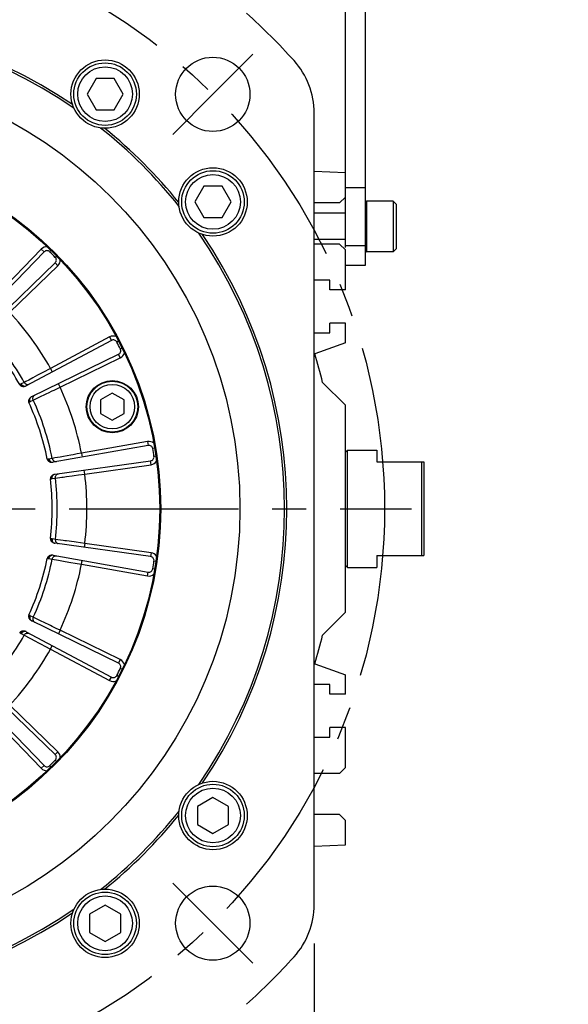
# Model space of a CAD drawing. Header units: millimetres. Extents: x 0 to 420, y 0 to 297.
# Tile 52 of 66: x 327 to 355, y 157 to 207. Entities that reach past the tile are written whole.
import ezdxf
from ezdxf.enums import TextEntityAlignment as Align

# ---------------------------------------------------------------- set-up
doc = ezdxf.new("R2010")
doc.units = ezdxf.units.MM
doc.header["$LTSCALE"] = 23.1
doc.linetypes.add('CENTER', pattern=[0.6, 0.375, -0.075, 0.075, -0.075])
doc.layers.get('0').update_dxf_attribs({"linetype": 'CONTINUOUS'})
for name, color, linetype in [('AXIS', 7, 'CONTINUOUS'), ('COMPONENTS', 7, 'CONTINUOUS'), ('DIMENSION', 7, 'CONTINUOUS')]:
    doc.layers.add(name, color=color, linetype=linetype)
doc.styles.get("Standard").update_dxf_attribs({"font": 'arial.ttf'})
doc.styles.add('TEXTSTYLE_4', font='gdt')
doc.dimstyles.new('DIMSTYLE_10', dxfattribs={"dimtxt": 3, "dimasz": 3, "dimexe": 0.18, "dimexo": 0.0625, "dimgap": 0.09, "dimtad": 1, "dimdec": 3, "dimlfac": 5, "dimdsep": 46, "dimtxsty": 'STANDARD', "dimblk": '_FILLED', "dimblk1": '_FILLED', "dimblk2": '_FILLED', "dimcen": 0.09, "dimadec": 0, "dimazin": 0, "dimtp": 0.5, "dimtm": 0.5, "dimtfac": 1, "dimtdec": 3, "dimtofl": 0, "dimtmove": 0, "dimatfit": 3, "dimldrblk": '_FILLED', "dimfxl": 1, "dimtolj": 1, "dimarcsym": 0})
doc.dimstyles.new('DIMSTYLE_11', dxfattribs={"dimtxt": 3, "dimasz": 3, "dimexe": 0.18, "dimexo": 0.0625, "dimgap": 0.09, "dimtad": 1, "dimdec": 1, "dimlfac": 5, "dimdsep": 46, "dimtxsty": 'STANDARD', "dimblk": '_FILLED', "dimblk1": '_FILLED', "dimblk2": '_FILLED', "dimcen": 0.09, "dimadec": 0, "dimazin": 0, "dimtp": 0.8, "dimtm": 0.8, "dimtfac": 1, "dimtdec": 1, "dimtofl": 0, "dimtmove": 0, "dimatfit": 3, "dimldrblk": '_FILLED', "dimfxl": 1, "dimtolj": 1, "dimarcsym": 0})
doc.dimstyles.new('DIMSTYLE_2', dxfattribs={"dimtxt": 3, "dimasz": 3, "dimexe": 0.18, "dimexo": 0.0625, "dimgap": 0.09, "dimtad": 1, "dimtih": 1, "dimtoh": 1, "dimlfac": 5, "dimdsep": 46, "dimtxsty": 'STANDARD', "dimblk": '_FILLED', "dimblk1": '_FILLED', "dimblk2": '_FILLED', "dimcen": 0.09, "dimadec": 0, "dimazin": 0, "dimtol": 1, "dimtp": 0.2, "dimtm": 0.2, "dimtfac": 1, "dimtofl": 0, "dimtmove": 0, "dimatfit": 3, "dimldrblk": '_FILLED', "dimfxl": 1, "dimtolj": 1, "dimarcsym": 0})

# ---------------------------------------------------------------- blocks, each defined once
blk = doc.blocks.new('_FILLED')
at = {"color": 0, "linetype": 'BYBLOCK'}
blk.add_solid([(0, 0), (-1, 0.2), (-1, -0.2)], dxfattribs=at)
blk = doc.blocks.new('*D1')
at = {"layer": 'DIMENSION', "color": 2, "linetype": 'CONTINUOUS'}
for p, q in [((277.379, 203.6), (251.065, 203.6)), ((279.379, 203.6), (277.379, 203.6)), ((290.056, 197.296), (279.379, 203.6))]:
    blk.add_line(p, q, dxfattribs=at)
at = {"layer": 'DIMENSION', "color": 2, "linetype": 'CONTINUOUS', "xscale": 3, "yscale": 3, "zscale": 3, "rotation": 329.4414692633}
blk.add_blockref('_FILLED', (290.056, 197.296), dxfattribs=at)
at = {"layer": 'DIMENSION', "color": 2, "linetype": 'CONTINUOUS', "style": 'TEXTSTYLE_4'}
for s, p in [('`', (268.557, 204.35)), ('n', (258.065, 204.35))]:
    blk.add_text(s, height=3, dxfattribs=at).set_placement(p, align=Align.RIGHT)
at = {"layer": 'DIMENSION', "color": 2, "linetype": 'CONTINUOUS'}
for s, p in [('300', (265.057, 204.35)), ('0.2', (274.379, 204.35))]:
    blk.add_text(s, height=3, dxfattribs=at).set_placement(p, align=Align.RIGHT)
blk = doc.blocks.new('*D2')
at = {"layer": 'DIMENSION', "color": 2, "linetype": 'CONTINUOUS'}
for p, q in [((277.379, 203.6), (251.065, 203.6)), ((279.379, 203.6), (277.379, 203.6)), ((290.056, 197.296), (279.379, 203.6))]:
    blk.add_line(p, q, dxfattribs=at)
at = {"layer": 'DIMENSION', "color": 2, "linetype": 'CONTINUOUS', "xscale": 3, "yscale": 3, "zscale": 3, "rotation": 329.4414692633}
blk.add_blockref('_FILLED', (290.056, 197.296), dxfattribs=at)
at = {"layer": 'DIMENSION', "color": 2, "linetype": 'CONTINUOUS', "style": 'TEXTSTYLE_4'}
for s, p in [('`', (268.557, 204.35)), ('n', (258.065, 204.35))]:
    blk.add_text(s, height=3, dxfattribs=at).set_placement(p, align=Align.RIGHT)
at = {"layer": 'DIMENSION', "color": 2, "linetype": 'CONTINUOUS'}
for s, p in [('300', (265.057, 204.35)), ('0.2', (274.379, 204.35))]:
    blk.add_text(s, height=3, dxfattribs=at).set_placement(p, align=Align.RIGHT)
blk = doc.blocks.new('*D19')
at = {"layer": 'DIMENSION', "color": 2, "linetype": 'CONTINUOUS'}
for p, q in [((289.49, 159.788), (289.49, 138.443)), ((342.29, 159.788), (342.29, 138.443)), ((289.49, 140.443), (315.89, 140.443)), ((342.29, 140.443), (315.89, 140.443))]:
    blk.add_line(p, q, dxfattribs=at)
at = {"layer": 'DIMENSION', "color": 2, "linetype": 'CONTINUOUS', "xscale": 3, "yscale": 3, "zscale": 3, "rotation": 180}
blk.add_blockref('_FILLED', (289.49, 140.443), dxfattribs=at)
at = {"layer": 'DIMENSION', "color": 2, "linetype": 'CONTINUOUS', "xscale": 3, "yscale": 3, "zscale": 3}
blk.add_blockref('_FILLED', (342.29, 140.443), dxfattribs=at)
at = {"layer": 'DIMENSION', "color": 2, "linetype": 'CONTINUOUS', "insert": (315.89, 144.193), "char_height": 3, "width": 11.11757, "attachment_point": 2, "line_spacing_factor": 0.9, "style": 'TEXTSTYLE_4'}
blk.add_mtext('{\\Fgdt;o}\\Farial.ttf;264', dxfattribs=at)
blk = doc.blocks.new('*D24')
at = {"layer": 'DIMENSION', "color": 2, "linetype": 'CONTINUOUS'}
for p, q in [((325.68, 231.302), (369.89, 231.302)), ((367.89, 231.302), (367.89, 190.873)), ((367.89, 150.443), (367.89, 190.873)), ((348.86, 150.443), (369.89, 150.443))]:
    blk.add_line(p, q, dxfattribs=at)
at = {"layer": 'DIMENSION', "color": 2, "linetype": 'CONTINUOUS', "xscale": 3, "yscale": 3, "zscale": 3}
for p, rotation in [((367.89, 231.302), 90), ((367.89, 150.443), 270)]:
    blk.add_blockref('_FILLED', p, dxfattribs=dict(at, rotation=rotation))
at = {"layer": 'DIMENSION', "color": 2, "linetype": 'CONTINUOUS', "insert": (364.14, 190.873), "char_height": 3, "width": 13.27138, "attachment_point": 2, "rotation": 90, "line_spacing_factor": 0.9}
blk.add_mtext('(404.3)', dxfattribs=at)

msp = doc.modelspace()

# ---------------------------------------------------------------- linework, layer by layer
at = {"color": 7, "linetype": 'CONTINUOUS'}
for p, q in [((331.13114, 204.06522), (330.66926, 203.26522)), ((332.0549, 204.06522), (331.13114, 204.06522)), ((332.51678, 203.26522), (332.0549, 204.06522)), ((330.66926, 203.26522), (331.13114, 202.46522)), ((332.0549, 202.46522), (332.51678, 203.26522)), ((331.13114, 202.46522), (332.0549, 202.46522)), ((336.64964, 198.54672), (336.18776, 197.74672)), ((337.5734, 198.54672), (336.64964, 198.54672)), ((338.03528, 197.74672), (337.5734, 198.54672)), ((336.18776, 197.74672), (336.64964, 196.94672)), ((337.5734, 196.94672), (338.03528, 197.74672)), ((336.64964, 196.94672), (337.5734, 196.94672)), ((337.11152, 167.26384), (336.31152, 166.80196)), ((337.91152, 166.80196), (337.11152, 167.26384)), ((336.31152, 166.80196), (336.31152, 165.8782)), ((337.91152, 165.8782), (337.91152, 166.80196)), ((336.31152, 165.8782), (337.11152, 165.41632)), ((337.11152, 165.41632), (337.91152, 165.8782)), ((331.59302, 161.74534), (330.79302, 161.28346)), ((330.79302, 161.28346), (330.79302, 160.3597)), ((332.39302, 161.28346), (331.59302, 161.74534)), ((332.39302, 160.3597), (332.39302, 161.28346)), ((330.79302, 160.3597), (331.59302, 159.89782)), ((331.59302, 159.89782), (332.39302, 160.3597))]:
    msp.add_line(p, q, dxfattribs=at)
for centre, radius in [((331.59302, 203.26522), 1.6), ((331.59302, 203.26522), 1.4), ((337.11152, 197.74672), 1.6), ((337.11152, 197.74672), 1.4), ((337.11152, 166.34008), 1.6), ((337.11152, 166.34008), 1.4), ((331.59302, 160.82158), 1.6), ((331.59302, 160.82158), 1.4)]:
    msp.add_circle(centre, radius, dxfattribs=at)
at = {"layer": 'AXIS', "color": 2, "linetype": 'CENTER'}
for p, q in [((337.10291, 203.2566), (339.15352, 205.30721)), ((337.10291, 203.2566), (335.0523, 201.20599)), ((315.8897, 182.0434), (347.26805, 182.0434)), ((337.10291, 160.8302), (335.0523, 162.88081)), ((337.10291, 160.8302), (339.15352, 158.77959)), ((344.4597, 147.4434), (344.4597, 157.0434))]:
    msp.add_line(p, q, dxfattribs=at)
msp.add_circle((315.8897, 182.0434), 30, dxfattribs=at)
at = {"layer": 'COMPONENTS', "color": 7, "linetype": 'CONTINUOUS'}
for p, q in [((343.8897, 195.41799), (343.8897, 214.4934)), ((344.8897, 214.4934), (344.8897, 194.4934)), ((342.2897, 161.78803), (342.2897, 202.29877)), ((343.8897, 199.2434), (342.2897, 199.31326)), ((343.8897, 198.4934), (344.8897, 198.4934)), ((343.5897, 197.6934), (342.2897, 197.6934)), ((343.5897, 197.6934), (343.8897, 197.9934)), ((346.3297, 197.7934), (344.9567, 197.7934)), ((346.3297, 197.7934), (346.4897, 197.6334)), ((346.3297, 197.7934), (346.3297, 195.1934)), ((346.4897, 197.6334), (346.4897, 195.3534)), ((343.8897, 197.1684), (342.2897, 197.1684)), ((343.8897, 195.8184), (342.2897, 195.8184)), ((343.5897, 195.5934), (342.2897, 195.5934)), ((343.8897, 195.2934), (343.5897, 195.5934)), ((328.47296, 195.19234), (325.03952, 191.63692)), ((343.8897, 193.2434), (343.8897, 195.2934)), ((346.3297, 195.1934), (344.9567, 195.1934)), ((346.3297, 195.1934), (346.4897, 195.3534)), ((325.48321, 191.19322), (329.03864, 194.62666)), ((344.8897, 194.4934), (343.8897, 194.4934)), ((343.0897, 193.7434), (342.2897, 193.7434)), ((343.0897, 193.2434), (343.0897, 193.7434)), ((343.8897, 193.2434), (343.0897, 193.2434)), ((343.8897, 191.5434), (343.0897, 191.5434)), ((343.0897, 191.0434), (343.0897, 191.5434)), ((343.8897, 190.5434), (343.8897, 191.5434)), ((342.2897, 191.0434), (343.0897, 191.0434)), ((331.92034, 190.66035), (327.55626, 188.33993)), ((343.8897, 190.5434), (342.32572, 189.97416)), ((327.84112, 187.78084), (332.28353, 189.94754)), ((342.72094, 188.51217), (343.8897, 187.3434)), ((331.96256, 187.95861), (331.36256, 187.6122)), ((331.36256, 187.6122), (331.36256, 186.91938)), ((332.56256, 187.6122), (331.96256, 187.95861)), ((332.56256, 186.91938), (332.56256, 187.6122)), ((343.8897, 176.7434), (343.8897, 187.3434)), ((331.36256, 186.91938), (331.96256, 186.57297)), ((331.96256, 186.57297), (332.56256, 186.91938)), ((333.79852, 185.28487), (328.93099, 184.42659)), ((343.8897, 184.9434), (343.9897, 185.0434)), ((343.9897, 185.0434), (345.4897, 185.0434)), ((343.9897, 179.0434), (343.9897, 185.0434)), ((345.4897, 185.0434), (345.4897, 184.4434)), ((329.02914, 183.80683), (333.92367, 184.49471)), ((345.4897, 184.4434), (347.8897, 184.4434)), ((347.7897, 179.6434), (347.7897, 184.4434)), ((347.8897, 184.4434), (347.8897, 179.6434)), ((333.92367, 179.59209), (329.02915, 180.27997)), ((328.93098, 179.66021), (333.79852, 178.80194)), ((345.4897, 179.6434), (347.8897, 179.6434)), ((345.4897, 179.6434), (345.4897, 179.0434)), ((343.8897, 179.1434), (343.9897, 179.0434)), ((343.9897, 179.0434), (345.4897, 179.0434)), ((343.8897, 176.7434), (342.72094, 175.57463)), ((332.28353, 174.13926), (327.84113, 176.30596)), ((327.55625, 175.74688), (331.92034, 173.42645)), ((342.32572, 174.11264), (343.8897, 173.5434)), ((343.8897, 172.5434), (343.8897, 173.5434)), ((329.03864, 169.46015), (325.48322, 172.89358)), ((343.0897, 173.0434), (342.2897, 173.0434)), ((343.0897, 172.5434), (343.0897, 173.0434)), ((325.03952, 172.44989), (328.47296, 168.89446)), ((343.8897, 172.5434), (343.0897, 172.5434)), ((343.8897, 170.8434), (343.0897, 170.8434)), ((343.0897, 170.3434), (343.0897, 170.8434)), ((343.8897, 168.7934), (343.8897, 170.8434)), ((342.2897, 170.3434), (343.0897, 170.3434)), ((343.5897, 168.4934), (342.2897, 168.4934)), ((343.5897, 168.4934), (343.8897, 168.7934)), ((343.5897, 166.3934), (342.2897, 166.3934)), ((343.8897, 166.0934), (343.5897, 166.3934)), ((343.8897, 164.8434), (343.8897, 166.0934)), ((342.2897, 164.77354), (343.8897, 164.8434))]:
    msp.add_line(p, q, dxfattribs=at)
at = {"layer": 'COMPONENTS', "color": 9, "linetype": 'CONTINUOUS'}
for p, q in [((344.9567, 197.7934), (344.9567, 195.1934)), ((328.32909, 195.33127), (325.94748, 192.86505)), ((328.32909, 195.33127), (328.47296, 195.19234)), ((328.82661, 195.26786), (328.75668, 195.19638)), ((344.8897, 195.4934), (343.8897, 195.4934)), ((329.17757, 194.48279), (329.03864, 194.62666)), ((329.11416, 194.98031), (329.04268, 194.91038)), ((326.71135, 192.10118), (329.17757, 194.48279)), ((331.82644, 190.83694), (328.79929, 189.22737)), ((331.82644, 190.83694), (331.92034, 190.66035)), ((332.28002, 190.62288), (332.19142, 190.57651)), ((332.46464, 190.26055), (332.37504, 190.21613)), ((329.28973, 188.26485), (332.3712, 189.76778)), ((332.3712, 189.76778), (332.28353, 189.94754)), ((328.40981, 189.01905), (328.13606, 188.87259)), ((328.79929, 189.22737), (328.40981, 189.01905)), ((328.79929, 189.22737), (328.89319, 189.05078)), ((327.4568, 188.50903), (327.3057, 188.42944)), ((327.53035, 188.5484), (327.4568, 188.50903)), ((327.68646, 188.63198), (327.53035, 188.5484)), ((327.89133, 188.74163), (327.68646, 188.63198)), ((328.13606, 188.87259), (327.89133, 188.74163)), ((327.27326, 188.41489), (327.22476, 188.39634)), ((329.28973, 188.26485), (329.20205, 188.44461)), ((327.69192, 187.47948), (327.73544, 187.50782)), ((327.76627, 187.52551), (327.91947, 187.60098)), ((327.91947, 187.60098), (328.15405, 187.71457)), ((333.76379, 185.48183), (330.38742, 184.88648)), ((333.76379, 185.48183), (333.79852, 185.28487)), ((334.12903, 185.13809), (334.03043, 185.12136)), ((328.68501, 184.58534), (328.63315, 184.58269)), ((328.88865, 184.61815), (328.72035, 184.58915)), ((329.0223, 184.64211), (328.88865, 184.61815)), ((329.29207, 184.69046), (329.0223, 184.64211)), ((329.84797, 184.78999), (329.46047, 184.72062)), ((330.38742, 184.88648), (330.16785, 184.84723)), ((330.38742, 184.88648), (330.42215, 184.68952)), ((333.95151, 184.29666), (333.92367, 184.49471)), ((334.19264, 184.73644), (334.09371, 184.72188)), ((330.55642, 183.81951), (330.52858, 184.01757)), ((330.55642, 183.81951), (333.95151, 184.29666)), ((328.79412, 183.56634), (328.84426, 183.57984)), ((328.87905, 183.58714), (329.04808, 183.61157)), ((329.04808, 183.61157), (329.3774, 183.6569)), ((329.3774, 183.6569), (329.45429, 183.66749)), ((329.91108, 183.73045), (330.01375, 183.74461)), ((328.84426, 180.50696), (328.79412, 180.52046)), ((329.04808, 180.47523), (328.87905, 180.49966)), ((329.18259, 180.45672), (329.04808, 180.47523)), ((329.4541, 180.41934), (329.18259, 180.45672)), ((330.01355, 180.34222), (329.62358, 180.39599)), ((330.55642, 180.26729), (330.33546, 180.29781)), ((330.55642, 180.26729), (330.52858, 180.06924)), ((333.95151, 179.79014), (330.55642, 180.26729)), ((328.63315, 179.50411), (328.68501, 179.50146)), ((328.72035, 179.49765), (328.88865, 179.46865)), ((328.88865, 179.46865), (329.21586, 179.41)), ((333.95151, 179.79014), (333.92367, 179.59209)), ((329.21586, 179.41), (329.29227, 179.39631)), ((329.74615, 179.31504), (329.84817, 179.29677)), ((330.38742, 179.20032), (330.42215, 179.39728)), ((330.38742, 179.20032), (333.76379, 178.60497)), ((334.12903, 178.94871), (334.03043, 178.96544)), ((334.19264, 179.35036), (334.09371, 179.36492)), ((333.76379, 178.60497), (333.79852, 178.80194)), ((327.73544, 176.57898), (327.69192, 176.60732)), ((327.91947, 176.48582), (327.76627, 176.56129)), ((328.04168, 176.42665), (327.91947, 176.48582)), ((328.28835, 176.3072), (328.04168, 176.42665)), ((328.79659, 176.06097), (328.44232, 176.23261)), ((329.28973, 175.82195), (329.08901, 175.91926)), ((327.22476, 175.69046), (327.27326, 175.67191)), ((327.3057, 175.65736), (327.4568, 175.57777)), ((327.4568, 175.57777), (327.74987, 175.42088)), ((327.74987, 175.42088), (327.8183, 175.38425)), ((329.28973, 175.82195), (329.20205, 175.6422)), ((332.3712, 174.31902), (329.28973, 175.82195)), ((328.22486, 175.16669), (328.31624, 175.1178)), ((328.79929, 174.85943), (328.89319, 175.03602)), ((328.79929, 174.85943), (331.82644, 173.24987)), ((332.3712, 174.31902), (332.28353, 174.13926)), ((331.82644, 173.24987), (331.92034, 173.42645)), ((332.28002, 173.46392), (332.19142, 173.51029)), ((332.46464, 173.82625), (332.37504, 173.87067)), ((329.17757, 169.60401), (326.71135, 171.98562)), ((325.94748, 171.22175), (328.32909, 168.75553)), ((329.17757, 169.60401), (329.03864, 169.46015)), ((328.32909, 168.75553), (328.47296, 168.89446)), ((328.82661, 168.81894), (328.75668, 168.89042)), ((329.11416, 169.10649), (329.04268, 169.17642))]:
    msp.add_line(p, q, dxfattribs=at)
for points in [[(327.45679, 188.50902), (327.4707, 188.48727), (327.48716, 188.46743), (327.50588, 188.44984), (327.52655, 188.43478), (327.54882, 188.42251), (327.57234, 188.41323), (327.59669, 188.40709), (327.62149, 188.4042), (327.6463, 188.40462), (327.67073, 188.40832), (327.69436, 188.41525), (327.71679, 188.42529)], [(327.3057, 188.42944), (327.30069, 188.42685), (327.29553, 188.42433), (327.29021, 188.42187), (327.28472, 188.41948), (327.27907, 188.41716), (327.27326, 188.41489)], [(327.27326, 188.4149), (327.28665, 188.3907), (327.3023, 188.36838), (327.31989, 188.34837), (327.33911, 188.33106), (327.35956, 188.31677), (327.38086, 188.3058)], [(327.3057, 188.42944), (327.31702, 188.41074), (327.32983, 188.39318), (327.34399, 188.37696), (327.35933, 188.36229), (327.37565, 188.34933), (327.39276, 188.33824), (327.41047, 188.32916), (327.42855, 188.32219), (327.44679, 188.31741), (327.46497, 188.31489), (327.48288, 188.31465), (327.5003, 188.3167)], [(328.61308, 187.93692), (328.7035, 187.98073), (328.89243, 188.07228)], [(328.89243, 188.07228), (328.99004, 188.11958), (329.28973, 188.26485)], [(327.73544, 187.50782), (327.72372, 187.53287), (327.71486, 187.55865), (327.70901, 187.58464), (327.70629, 187.61037), (327.70676, 187.63531), (327.7104, 187.659)], [(327.73544, 187.50782), (327.74074, 187.51122), (327.74597, 187.51444), (327.75114, 187.51748), (327.75624, 187.52034), (327.76129, 187.52301), (327.76627, 187.52551)], [(327.76626, 187.52551), (327.75779, 187.54566), (327.75112, 187.56635), (327.74632, 187.58734), (327.74346, 187.60837), (327.74257, 187.62919), (327.74366, 187.64955), (327.74672, 187.66922), (327.75171, 187.68794), (327.75857, 187.70551), (327.76722, 187.7217), (327.77755, 187.73633), (327.78945, 187.74922)], [(327.91948, 187.60098), (327.91006, 187.62502), (327.90369, 187.64999), (327.90045, 187.67548), (327.90042, 187.70105), (327.90358, 187.72629), (327.90989, 187.75076), (327.91924, 187.77407), (327.93148, 187.79583), (327.9464, 187.81566), (327.96375, 187.83325), (327.98324, 187.84829), (328.00455, 187.86054)], [(328.15405, 187.71457), (328.21866, 187.74586), (328.36328, 187.81591)], [(328.36328, 187.81591), (328.44256, 187.85431), (328.61308, 187.93692)], [(328.72035, 184.58915), (328.71483, 184.58824), (328.70917, 184.58744), (328.70335, 184.58675), (328.69739, 184.58617), (328.69128, 184.5857), (328.68501, 184.58534)], [(328.68501, 184.58534), (328.69026, 184.55819), (328.69824, 184.53213), (328.70879, 184.50766), (328.72171, 184.48525), (328.73674, 184.46535), (328.75361, 184.44833)], [(328.72035, 184.58915), (328.72534, 184.56787), (328.7321, 184.54721), (328.74056, 184.52741), (328.75061, 184.50871), (328.76212, 184.49135), (328.77498, 184.47551), (328.78901, 184.4614), (328.80405, 184.44918), (328.81992, 184.43901), (328.83644, 184.43099), (328.8534, 184.42523), (328.8706, 184.42179)], [(328.88864, 184.61815), (328.89515, 184.59316), (328.90467, 184.56921), (328.91704, 184.54669)], [(328.91704, 184.54669), (328.93204, 184.52598), (328.94944, 184.50742), (328.96893, 184.49133), (328.9902, 184.47797), (329.01289, 184.46756), (329.03662, 184.46029)], [(329.46047, 184.72062), (329.3738, 184.70509), (329.29207, 184.69046)], [(330.16785, 184.84723), (329.95263, 184.80871), (329.84797, 184.78999)], [(329.03662, 184.46029), (329.06099, 184.45626), (329.08561, 184.45555), (329.11005, 184.45816)], [(328.84426, 183.57984), (328.84087, 183.60728), (328.8404, 183.63454), (328.84287, 183.66107), (328.84823, 183.68637), (328.85639, 183.70995), (328.86717, 183.73136)], [(328.84426, 183.57984), (328.85036, 183.58144), (328.85633, 183.58288), (328.86218, 183.58417), (328.86792, 183.58531), (328.87354, 183.5863), (328.87905, 183.58714)], [(328.87905, 183.58714), (328.87722, 183.60892), (328.87727, 183.63066), (328.87919, 183.6521), (328.88297, 183.67299), (328.88856, 183.69306), (328.89589, 183.71209), (328.90487, 183.72985), (328.9154, 183.74612), (328.92735, 183.7607), (328.94058, 183.77343), (328.95493, 183.78415), (328.97023, 183.79273)], [(329.04809, 183.61157), (329.04656, 183.63734), (329.04821, 183.66306), (329.05301, 183.6883), (329.06088, 183.71263), (329.07169, 183.73565), (329.08525, 183.75698), (329.10135, 183.77626), (329.11971, 183.79317), (329.14003, 183.80742)], [(329.14003, 183.80742), (329.16196, 183.81879), (329.18515, 183.82707), (329.2092, 183.83214)], [(329.45429, 183.66749), (329.62385, 183.69085), (329.91108, 183.73045)], [(330.01375, 183.74461), (330.22651, 183.77397), (330.55642, 183.81951)], [(328.84426, 180.50696), (328.84087, 180.47952), (328.8404, 180.45227), (328.84287, 180.42573), (328.84824, 180.40043), (328.85639, 180.37685), (328.86717, 180.35545)], [(328.87905, 180.49966), (328.87352, 180.5005), (328.86789, 180.5015), (328.86215, 180.50264), (328.8563, 180.50393), (328.85034, 180.50537), (328.84426, 180.50696)], [(328.87905, 180.49966), (328.87722, 180.47788), (328.87727, 180.45614), (328.87919, 180.4347), (328.88297, 180.41381), (328.88856, 180.39374), (328.89589, 180.37471), (328.90487, 180.35695), (328.9154, 180.34068), (328.92735, 180.3261), (328.94058, 180.31337), (328.95493, 180.30265), (328.97023, 180.29407)], [(329.04807, 180.47524), (329.04654, 180.44946), (329.04819, 180.42374), (329.05299, 180.3985), (329.06087, 180.37417), (329.07167, 180.35115), (329.08524, 180.32982), (329.10134, 180.31054), (329.1197, 180.29363), (329.14002, 180.27937)], [(329.14002, 180.27937), (329.16196, 180.26801), (329.18515, 180.25973), (329.2092, 180.25467)], [(329.62358, 180.39599), (329.53634, 180.408), (329.4541, 180.41934)], [(330.33546, 180.29781), (330.11887, 180.32768), (330.01355, 180.34222)], [(328.68501, 179.50146), (328.69026, 179.52861), (328.69823, 179.55468), (328.70878, 179.57915), (328.7217, 179.60155), (328.73674, 179.62146), (328.75361, 179.63849)], [(328.68501, 179.50146), (328.6913, 179.5011), (328.69742, 179.50063), (328.70339, 179.50005), (328.7092, 179.49936), (328.71485, 179.49856), (328.72035, 179.49765)], [(328.72035, 179.49765), (328.72534, 179.51893), (328.7321, 179.5396), (328.74056, 179.5594), (328.7506, 179.57809), (328.76212, 179.59546), (328.77497, 179.61129), (328.789, 179.6254), (328.80405, 179.63762), (328.81992, 179.6478), (328.83644, 179.65581), (328.8534, 179.66157), (328.8706, 179.66501)], [(328.88866, 179.46865), (328.89517, 179.49364), (328.90469, 179.51759), (328.91706, 179.5401)], [(328.91706, 179.5401), (328.93206, 179.56081), (328.94945, 179.57937), (328.96894, 179.59546), (328.99021, 179.60882), (329.0129, 179.61923), (329.03662, 179.62651)], [(329.03662, 179.62651), (329.061, 179.63054), (329.08561, 179.63126), (329.11005, 179.62864)], [(329.29227, 179.39631), (329.46074, 179.36614), (329.74615, 179.31504)], [(329.84817, 179.29677), (330.05959, 179.25895), (330.38742, 179.20032)], [(327.73544, 176.57898), (327.72373, 176.55393), (327.71486, 176.52816), (327.70901, 176.50216), (327.7063, 176.47644), (327.70676, 176.4515), (327.7104, 176.42781)], [(327.76627, 176.56129), (327.76127, 176.5638), (327.75622, 176.56648), (327.75111, 176.56934), (327.74594, 176.57238), (327.74072, 176.57559), (327.73544, 176.57898)], [(327.76627, 176.56129), (327.7578, 176.54114), (327.75112, 176.52045), (327.74633, 176.49946), (327.74347, 176.47843), (327.74258, 176.45761), (327.74367, 176.43725), (327.74672, 176.41758), (327.75171, 176.39886), (327.75857, 176.38129), (327.76722, 176.3651), (327.77755, 176.35047), (327.78945, 176.33758)], [(327.91946, 176.48583), (327.91005, 176.46179), (327.90367, 176.43681), (327.90044, 176.41133), (327.9004, 176.38575), (327.90357, 176.36052), (327.90988, 176.33604), (327.91923, 176.31273), (327.93147, 176.29097), (327.94639, 176.27114), (327.96374, 176.25355), (327.98324, 176.23851), (328.00455, 176.22626)], [(328.44232, 176.23261), (328.36306, 176.271), (328.28835, 176.3072)], [(329.08901, 175.91926), (328.89226, 176.0146), (328.79659, 176.06097)], [(327.27326, 175.67191), (327.28664, 175.69611), (327.30228, 175.71843), (327.31988, 175.73844), (327.33909, 175.75576), (327.35954, 175.77005), (327.38085, 175.78102)], [(327.27326, 175.67191), (327.27913, 175.66962), (327.28481, 175.66727), (327.2903, 175.66488), (327.29562, 175.66243), (327.30075, 175.65992), (327.3057, 175.65736)], [(327.30569, 175.65736), (327.31701, 175.67606), (327.32983, 175.69362), (327.34399, 175.70984), (327.35932, 175.72451), (327.37564, 175.73747), (327.39276, 175.74856), (327.41046, 175.75764), (327.42855, 175.76461), (327.44679, 175.76939), (327.46497, 175.77191), (327.48288, 175.77215), (327.5003, 175.7701)], [(327.4568, 175.57777), (327.47072, 175.59952), (327.48717, 175.61936), (327.50589, 175.63695), (327.52656, 175.65201), (327.54883, 175.66428), (327.57235, 175.67357), (327.5967, 175.6797), (327.62149, 175.68259), (327.64631, 175.68218), (327.67073, 175.67848), (327.69436, 175.67156), (327.7168, 175.66152)], [(327.8183, 175.38425), (327.96921, 175.30349), (328.22486, 175.16669)], [(328.31624, 175.1178), (328.50563, 175.01649), (328.79929, 174.85943)]]:
    msp.add_lwpolyline(points, dxfattribs=at)
at = {"layer": 'COMPONENTS', "color": 7, "linetype": 'CONTINUOUS'}
for points in [[(327.22476, 188.39634), (327.2357, 188.38002), (327.24838, 188.36525), (327.26281, 188.35202), (327.27917, 188.34031), (327.29727, 188.33013), (327.31656, 188.32158), (327.33685, 188.31469), (327.35832, 188.30942), (327.38098, 188.30577)], [(327.38098, 188.30577), (327.4009, 188.30406), (327.4208, 188.30377), (327.44068, 188.30488), (327.46056, 188.30741), (327.48042, 188.31134), (327.50027, 188.31669)], [(327.50027, 188.31669), (327.50985, 188.3198), (327.51933, 188.32322), (327.52871, 188.32694), (327.53799, 188.33097), (327.54717, 188.33529), (327.55626, 188.33993)], [(327.71042, 187.65903), (327.70008, 187.6386), (327.69174, 187.61816), (327.6854, 187.59771), (327.68098, 187.57709), (327.67857, 187.55646), (327.67843, 187.53633), (327.68065, 187.51688), (327.68515, 187.49793), (327.69192, 187.47948)], [(327.78945, 187.74922), (327.77349, 187.73635), (327.75865, 187.72261), (327.74492, 187.70801), (327.73231, 187.69255), (327.72081, 187.67622), (327.71042, 187.65903)], [(327.84112, 187.78083), (327.83218, 187.7763), (327.82337, 187.77146), (327.81469, 187.76634), (327.80614, 187.76093), (327.79773, 187.75522), (327.78945, 187.74922)], [(328.63315, 184.58269), (328.63851, 184.56379), (328.64601, 184.54582), (328.65564, 184.52878), (328.66758, 184.51258), (328.68165, 184.49731), (328.69735, 184.48322), (328.71449, 184.4704), (328.73325, 184.45877), (328.75363, 184.44832)], [(328.75363, 184.44832), (328.77207, 184.44053), (328.79093, 184.43409), (328.81021, 184.42899), (328.82992, 184.42525), (328.85004, 184.42285), (328.87059, 184.42179)], [(328.87059, 184.42179), (328.88065, 184.42179), (328.89071, 184.42211), (328.90078, 184.42275), (328.91084, 184.42371), (328.92092, 184.42499), (328.93099, 184.42659)], [(328.8672, 183.73138), (328.85105, 183.71515), (328.8368, 183.69828), (328.82446, 183.68079), (328.81388, 183.66254), (328.80521, 183.64367), (328.79886, 183.62457), (328.79496, 183.60538), (328.79338, 183.58597), (328.79412, 183.56633)], [(328.97023, 183.79273), (328.95108, 183.78542), (328.93272, 183.77694), (328.91515, 183.7673), (328.89837, 183.75649), (328.88239, 183.74452), (328.8672, 183.73138)], [(329.02914, 183.80683), (329.01924, 183.80528), (329.00936, 183.80341), (328.99953, 183.80122), (328.98972, 183.79871), (328.97996, 183.79588), (328.97023, 183.79273)], [(328.79412, 180.52047), (328.79338, 180.50083), (328.79496, 180.48141), (328.79886, 180.46222), (328.80522, 180.44311), (328.8139, 180.42423), (328.82447, 180.40598), (328.83681, 180.3885), (328.85105, 180.37165), (328.86718, 180.35544)], [(328.86718, 180.35544), (328.88231, 180.34234), (328.89826, 180.33038), (328.91503, 180.31958), (328.93261, 180.30992), (328.95101, 180.30142), (328.97022, 180.29407)], [(328.97022, 180.29407), (328.97979, 180.29096), (328.98946, 180.28816), (328.99923, 180.28566), (329.0091, 180.28346), (329.01907, 180.28156), (329.02915, 180.27997)], [(328.75365, 179.6385), (328.73327, 179.62805), (328.71451, 179.61641), (328.69737, 179.6036), (328.68167, 179.58951), (328.66759, 179.57423), (328.65565, 179.55803), (328.64601, 179.54099), (328.63851, 179.52301), (328.63315, 179.50411)], [(328.87059, 179.66501), (328.85012, 179.66397), (328.83004, 179.66159), (328.81035, 179.65784), (328.79106, 179.65275), (328.77216, 179.6463), (328.75365, 179.6385)], [(328.93098, 179.66021), (328.92108, 179.6618), (328.91111, 179.66307), (328.90108, 179.66402), (328.89098, 179.66467), (328.88082, 179.66499), (328.87059, 179.66501)], [(327.69192, 176.60732), (327.68515, 176.58888), (327.68066, 176.56993), (327.67843, 176.55048), (327.67857, 176.53036), (327.68098, 176.50973), (327.6854, 176.48911), (327.69173, 176.46867), (327.70007, 176.44823), (327.71041, 176.42779)], [(327.71041, 176.42779), (327.72075, 176.41065), (327.73222, 176.39436), (327.74483, 176.3789), (327.75857, 176.36429), (327.77344, 176.35052), (327.78944, 176.33759)], [(327.78944, 176.33759), (327.79758, 176.33167), (327.80591, 176.32602), (327.81443, 176.32062), (327.82314, 176.31548), (327.83204, 176.31059), (327.84113, 176.30596)], [(327.38089, 175.78102), (327.35828, 175.77738), (327.33684, 175.77212), (327.31657, 175.76522), (327.29729, 175.75667), (327.27918, 175.7465), (327.26282, 175.73478), (327.24838, 175.72155), (327.2357, 175.70677), (327.22475, 175.69045)], [(327.5003, 175.7701), (327.48051, 175.77544), (327.46067, 175.77938), (327.44079, 175.7819), (327.42087, 175.78302), (327.4009, 175.78272), (327.38089, 175.78102)], [(327.55625, 175.74688), (327.5473, 175.75146), (327.5382, 175.75575), (327.52895, 175.75976), (327.51955, 175.76349), (327.51, 175.76694), (327.5003, 175.7701)]]:
    msp.add_lwpolyline(points, dxfattribs=at)
for centre, radius in [((337.10291, 203.2566), 1.9), ((315.8897, 182.0434), 22.6), ((331.59302, 203.26522), 1.75), ((315.8897, 182.0434), 18.55), ((315.8897, 182.0434), 18.5), ((337.11152, 197.74672), 1.75), ((331.96256, 187.26579), 1.334), ((331.96256, 187.26579), 1.3), ((331.96256, 187.26579), 1.14), ((337.11152, 166.34008), 1.75), ((331.59302, 160.82158), 1.75), ((337.10291, 160.8302), 1.9)]:
    msp.add_circle(centre, radius, dxfattribs=at)
for centre, radius, start, end in [((315.8897, 182.0434), 34.2, 42.121702, 47.878298), ((315.8897, 182.0434), 24.88451, 55.456375, 124.543624), ((315.8897, 182.0434), 25, 55.84191, 124.15809), ((338.2897, 202.29877), 4, 0, 42.121702), ((315.8897, 182.0434), 24.88452, 38.456379, 51.54363), ((315.8897, 182.0434), 25, 38.84191, 51.15809), ((344.9567, 197.7264), 0.067, 90, 180), ((315.8897, 182.0434), 24.88452, 325.45637, 34.543629), ((315.8897, 182.0434), 25, 325.84191, 34.15809), ((328.61683, 195.05341), 0.2, 45.629733, 136), ((315.8897, 182.0434), 18.4, 44.370267, 45.629733), ((344.9567, 195.2604), 0.067, 180, 270), ((328.89971, 194.77052), 0.2, 314, 44.370267), ((315.8897, 182.0434), 12.99397, 29.269224, 42.730707), ((332.01423, 190.48376), 0.2, 27.629733, 118), ((315.8897, 182.0434), 18.4, 26.370267, 27.629733), ((332.19585, 190.1273), 0.2, 296, 26.370267), ((315.8897, 182.0434), 27.6, 13.554821, 16.699148), ((315.8897, 182.0434), 12.99397, 11.269281, 24.730707), ((333.83325, 185.0879), 0.2, 9.629733, 100), ((315.8897, 182.0434), 18.4, 8.370267, 9.629733), ((333.89584, 184.69277), 0.2, 278, 8.370267), ((315.8897, 182.0434), 12.99397, 353.269281, 6.730707), ((315.8897, 182.0434), 12.99397, 335.269281, 348.730707), ((333.89584, 179.39403), 0.2, 351.629733, 82), ((333.83325, 178.9989), 0.2, 260, 350.370267), ((315.8897, 182.0434), 18.4, 350.370267, 351.629733), ((315.8897, 182.0434), 27.6, 343.300852, 346.445179), ((332.19585, 173.9595), 0.2, 333.629733, 64), ((332.01423, 173.60304), 0.2, 242, 332.370267), ((315.8897, 182.0434), 18.4, 332.370267, 333.629733), ((328.89971, 169.31628), 0.2, 315.629733, 46), ((328.61683, 169.03339), 0.2, 224, 314.370267), ((315.8897, 182.0434), 18.4, 314.370267, 315.629733), ((315.8897, 182.0434), 24.88448, 308.456234, 321.543587), ((315.8897, 182.0434), 25, 308.84191, 321.15809), ((338.2897, 161.78803), 4, 317.878298, 360), ((315.8897, 182.0434), 24.8846, 235.456367, 304.543701), ((315.8897, 182.0434), 25, 235.84191, 304.15809), ((315.8897, 182.0434), 34.2, 312.121702, 317.878298)]:
    msp.add_arc(centre, radius, start, end, dxfattribs=at)
at = {"layer": 'COMPONENTS', "color": 9, "linetype": 'CONTINUOUS'}
for centre, radius, start, end in [((328.61683, 195.05341), 0.4, 87.454113, 136), ((328.89971, 194.77052), 0.4, 314, 2.545887), ((315.8897, 182.0434), 14.77386, 29.09521, 42.90479), ((315.8897, 182.0434), 13.25149, 29.203759, 42.79624), ((332.01423, 190.48376), 0.4, 69.454113, 118), ((332.19585, 190.1273), 0.4, 296, 344.545887), ((315.8897, 182.0434), 14.77386, 11.09521, 24.90479), ((315.8897, 182.0434), 13.25149, 11.203759, 24.79624), ((333.83325, 185.0879), 0.4, 51.454113, 100), ((333.89584, 184.69277), 0.4, 278, 326.545887), ((315.8897, 182.0434), 13.25149, 353.203759, 6.79624), ((315.8897, 182.0434), 14.77386, 353.09521, 6.90479), ((315.8897, 182.0434), 13.25149, 335.203759, 348.79624), ((333.89584, 179.39403), 0.4, 33.454113, 82), ((315.8897, 182.0434), 14.77386, 335.09521, 348.90479), ((333.83325, 178.9989), 0.4, 260, 308.545887), ((315.8897, 182.0434), 13.25149, 317.203759, 330.796241), ((315.8897, 182.0434), 14.77386, 317.09521, 330.90479), ((332.19585, 173.9595), 0.4, 15.454113, 64), ((332.01423, 173.60304), 0.4, 242, 290.545887), ((328.89971, 169.31628), 0.4, 357.454113, 46), ((328.61683, 169.03339), 0.4, 224, 272.545887)]:
    msp.add_arc(centre, radius, start, end, dxfattribs=at)

# ---------------------------------------------------------------- dimensions: what is measured, and where the dimension line sits
at = {"layer": 'DIMENSION', "color": 2, "linetype": 'CONTINUOUS'}
dim = msp.add_linear_dim(base=(367.88971, 150.4434), p1=(325.67992, 231.30248), p2=(348.8597, 150.4434), angle=270, text='(<>)', dimstyle='DIMSTYLE_11', dxfattribs=at)
dim.commit()
dim.dimension.update_dxf_attribs({"geometry": '*D24', "text_midpoint": (366.97019, 188.9154), "dimtype": 160})
for picture in ['*D1', '*D2']:
    dim = msp.add_diameter_dim_2p(p1=(290.0564, 197.29595), p2=(341.72301, 166.79085), dimstyle='DIMSTYLE_2', dxfattribs=at)
    dim.commit()
    dim.dimension.update_dxf_attribs({"geometry": picture, "text_midpoint": (259.31087, 205.85029), "dimtype": 163})
dim = msp.add_linear_dim(base=(342.2897, 140.4434), p1=(289.4897, 159.78803), p2=(342.2897, 159.78803), text='{\\Fgdt;o}<>', dimstyle='DIMSTYLE_10', dxfattribs=at)
dim.commit()
dim.dimension.update_dxf_attribs({"geometry": '*D19', "text_midpoint": (313.11031, 142.6934), "dimtype": 160})

doc.saveas('drawing.dxf')
